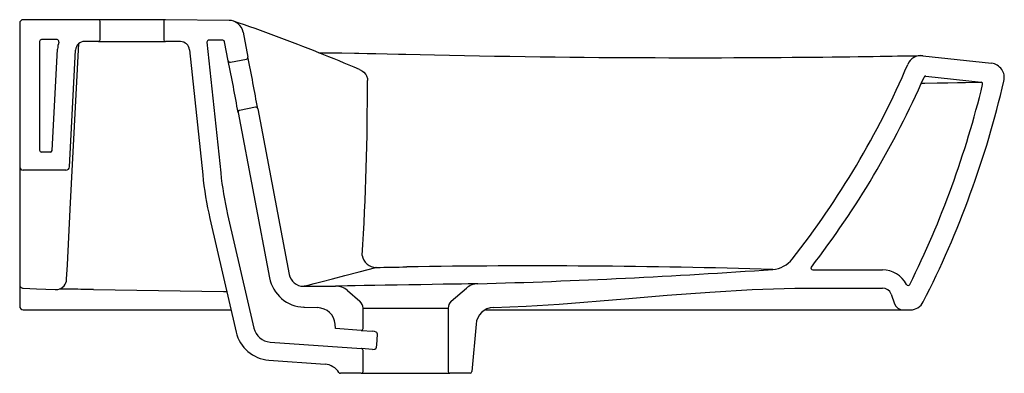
# Model space of a CAD drawing. Header units: millimetres. Extents: x 5526.102 to 5526.646, y 2723.347 to 2723.542.
import ezdxf

# ---------------------------------------------------------------- set-up
doc = ezdxf.new("R2010")
doc.units = ezdxf.units.MM
doc.layers.add('SANINDUSA', color=3, linetype='Continuous')

msp = doc.modelspace()

# ---------------------------------------------------------------- linework, layer by layer
at = {"layer": 'SANINDUSA'}
for p, q in [((5526.145861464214, 2723.541895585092), (5526.104361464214, 2723.541895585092)), ((5526.146861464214, 2723.530895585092), (5526.146861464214, 2723.540895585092)), ((5526.181861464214, 2723.540849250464), (5526.181861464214, 2723.530849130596)), ((5526.217925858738, 2723.541517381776), (5526.182866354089, 2723.541849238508)), ((5526.102361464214, 2723.539895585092), (5526.102361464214, 2723.460895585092)), ((5526.225672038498, 2723.535015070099), (5526.228287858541, 2723.521282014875)), ((5526.113361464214, 2723.529895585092), (5526.113361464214, 2723.469895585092)), ((5526.123019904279, 2723.530895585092), (5526.114361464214, 2723.530895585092)), ((5526.145861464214, 2723.529895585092), (5526.138218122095, 2723.529895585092)), ((5526.191166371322, 2723.529799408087), (5526.182856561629, 2723.529849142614)), ((5526.120312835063, 2723.469843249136), (5526.123239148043, 2723.525680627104)), ((5526.129852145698, 2723.46079091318), (5526.133225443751, 2723.525157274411)), ((5526.130273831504, 2723.437466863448), (5526.135058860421, 2723.528770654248)), ((5526.196103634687, 2723.52532217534), (5526.203353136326, 2723.456347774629)), ((5526.218651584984, 2723.51842855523), (5526.227492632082, 2723.520112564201)), ((5526.600750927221, 2723.522063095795), (5526.63873644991, 2723.517843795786)), ((5526.602519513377, 2723.510810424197), (5526.632986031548, 2723.507431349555)), ((5526.232544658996, 2723.493589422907), (5526.223703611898, 2723.491905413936)), ((5526.23371410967, 2723.492794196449), (5526.251121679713, 2723.401404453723)), ((5526.222908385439, 2723.490735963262), (5526.240268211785, 2723.399596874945)), ((5526.119314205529, 2723.468895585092), (5526.114361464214, 2723.468895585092)), ((5526.102361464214, 2723.460895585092), (5526.102361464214, 2723.442965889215)), ((5526.103424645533, 2723.459128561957), (5526.102594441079, 2723.459958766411)), ((5526.127854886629, 2723.458895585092), (5526.104361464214, 2723.458895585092)), ((5526.102361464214, 2723.442965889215), (5526.102361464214, 2723.405482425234)), ((5526.128661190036, 2723.406695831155), (5526.130264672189, 2723.437292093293)), ((5526.207383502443, 2723.432263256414), (5526.221852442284, 2723.369591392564)), ((5526.217127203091, 2723.434512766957), (5526.231596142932, 2723.371840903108)), ((5526.102361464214, 2723.405482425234), (5526.102361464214, 2723.395808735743)), ((5526.128243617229, 2723.39872806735), (5526.128661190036, 2723.406695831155)), ((5526.540103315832, 2723.403895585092), (5526.578585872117, 2723.403895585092)), ((5526.102361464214, 2723.395808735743), (5526.102361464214, 2723.391289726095)), ((5526.276712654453, 2723.394973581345), (5526.276700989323, 2723.394973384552)), ((5526.340581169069, 2723.386595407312), (5526.348909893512, 2723.393835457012)), ((5526.530158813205, 2723.393895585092), (5526.578585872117, 2723.393895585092)), ((5526.102361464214, 2723.391289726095), (5526.102361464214, 2723.385869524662)), ((5526.283325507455, 2723.392520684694), (5526.290141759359, 2723.386595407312)), ((5526.583284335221, 2723.390605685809), (5526.585257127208, 2723.385185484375)), ((5526.102361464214, 2723.385869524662), (5526.102361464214, 2723.383895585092)), ((5526.259296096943, 2723.383367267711), (5526.259259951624, 2723.383349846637)), ((5526.259259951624, 2723.383349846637), (5526.266808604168, 2723.383120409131)), ((5526.291861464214, 2723.371543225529), (5526.291861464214, 2723.382821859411)), ((5526.291861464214, 2723.382821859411), (5526.338861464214, 2723.382821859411)), ((5526.338861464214, 2723.382821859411), (5526.338861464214, 2723.347895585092)), ((5526.104361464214, 2723.381895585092), (5526.219011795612, 2723.381895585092)), ((5526.359624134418, 2723.381895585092), (5526.589955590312, 2723.381895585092)), ((5526.589955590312, 2723.381895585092), (5526.593982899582, 2723.381895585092)), ((5526.276704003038, 2723.371555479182), (5526.276490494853, 2723.373995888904)), ((5526.35423716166, 2723.374049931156), (5526.351941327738, 2723.347808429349)), ((5526.29078996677, 2723.370545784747), (5526.276704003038, 2723.371555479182)), ((5526.29078996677, 2723.370545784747), (5526.297350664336, 2723.370075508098)), ((5526.240624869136, 2723.364116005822), (5526.290932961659, 2723.360509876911)), ((5526.29710680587, 2723.360067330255), (5526.290932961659, 2723.360509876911)), ((5526.291861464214, 2723.347895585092), (5526.291861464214, 2723.359512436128)), ((5526.239909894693, 2723.354141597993), (5526.270886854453, 2723.351921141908)), ((5526.290861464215, 2723.346895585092), (5526.279424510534, 2723.346895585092)), ((5526.290861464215, 2723.346895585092), (5526.339861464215, 2723.346895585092)), ((5526.35094513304, 2723.346895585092), (5526.339861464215, 2723.346895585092))]:
    msp.add_line(p, q, dxfattribs=at)
at = {"layer": 'SANINDUSA', "flags": 128}
for points in [[(5526.182866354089, 2723.541849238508), (5526.182370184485, 2723.541848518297), (5526.181417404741, 2723.541847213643), (5526.179946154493, 2723.54184539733), (5526.178079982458, 2723.541843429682), (5526.175765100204, 2723.54184149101), (5526.173195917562, 2723.541839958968), (5526.170298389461, 2723.541838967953), (5526.1673158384, 2723.541838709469), (5526.164162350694, 2723.541839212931), (5526.161103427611, 2723.541841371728), (5526.158050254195, 2723.541846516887), (5526.155259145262, 2723.541853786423), (5526.152649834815, 2723.541862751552), (5526.150441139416, 2723.541871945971), (5526.148569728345, 2723.541880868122), (5526.147192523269, 2723.541888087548), (5526.146270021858, 2723.541893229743), (5526.145861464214, 2723.541895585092)], [(5526.145861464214, 2723.529895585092), (5526.145861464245, 2723.529895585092), (5526.146270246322, 2723.529893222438), (5526.147159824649, 2723.529888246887), (5526.148570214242, 2723.529880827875), (5526.150383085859, 2723.529872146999), (5526.15265048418, 2723.529862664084), (5526.155182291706, 2723.529853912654), (5526.158051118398, 2723.529846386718), (5526.161016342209, 2723.529841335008), (5526.164163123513, 2723.529839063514), (5526.167226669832, 2723.529838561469), (5526.17029590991, 2723.529838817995), (5526.17311322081, 2723.529839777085), (5526.175759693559, 2723.529841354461), (5526.178013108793, 2723.529843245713), (5526.179938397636, 2723.529845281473), (5526.18137386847, 2723.529847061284), (5526.182360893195, 2723.529848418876), (5526.182856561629, 2723.529849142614)], [(5526.267465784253, 2723.523706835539), (5526.280094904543, 2723.523542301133), (5526.287103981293, 2723.523413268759)], [(5526.287104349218, 2723.523493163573), (5526.289504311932, 2723.523447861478), (5526.294132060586, 2723.52333529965), (5526.297913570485, 2723.523245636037), (5526.298877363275, 2723.523227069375)], [(5526.298877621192, 2723.523217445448), (5526.311480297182, 2723.522951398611), (5526.315541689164, 2723.522850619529)], [(5526.315541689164, 2723.522850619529), (5526.323479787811, 2723.522661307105), (5526.331347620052, 2723.522481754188), (5526.339610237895, 2723.522305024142), (5526.347886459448, 2723.522139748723), (5526.356185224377, 2723.521985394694), (5526.364514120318, 2723.521841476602), (5526.372880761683, 2723.521707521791), (5526.381290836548, 2723.521583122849), (5526.389660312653, 2723.521470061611), (5526.397838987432, 2723.521370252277), (5526.405955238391, 2723.521281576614), (5526.414005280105, 2723.521203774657), (5526.421985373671, 2723.521136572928), (5526.429891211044, 2723.52107968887), (5526.437717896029, 2723.521032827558), (5526.445459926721, 2723.520995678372), (5526.453111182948, 2723.520967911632), (5526.46066491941, 2723.520949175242), (5526.468113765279, 2723.520939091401), (5526.475449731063, 2723.520937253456), (5526.482661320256, 2723.520943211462), (5526.489716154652, 2723.520956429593), (5526.496599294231, 2723.520976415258), (5526.50333507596, 2723.521002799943), (5526.509915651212, 2723.521035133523), (5526.51633276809, 2723.521072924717), (5526.522577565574, 2723.521115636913), (5526.528640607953, 2723.521162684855), (5526.534511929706, 2723.521213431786), (5526.54018109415, 2723.521267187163), (5526.54563726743, 2723.521323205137), (5526.550869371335, 2723.52138068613), (5526.555875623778, 2723.521439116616), (5526.560635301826, 2723.521497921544), (5526.565159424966, 2723.521556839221), (5526.569439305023, 2723.521615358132), (5526.573466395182, 2723.52167294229), (5526.577232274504, 2723.521729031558), (5526.580728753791, 2723.521783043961), (5526.58394799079, 2723.521834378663), (5526.586882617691, 2723.521882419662), (5526.589525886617, 2723.521926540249), (5526.59187510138, 2723.521966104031), (5526.593948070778, 2723.52200107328), (5526.595706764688, 2723.522030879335), (5526.597149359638, 2723.522055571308), (5526.598275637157, 2723.522075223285), (5526.598814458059, 2723.52208632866), (5526.599164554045, 2723.522096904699), (5526.59947130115, 2723.522107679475), (5526.599671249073, 2723.522112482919), (5526.59995232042, 2723.522112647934), (5526.600283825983, 2723.522101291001), (5526.600721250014, 2723.522066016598), (5526.600782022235, 2723.52205733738)], [(5526.28982933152, 2723.514437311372), (5526.291521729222, 2723.513547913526), (5526.29227180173, 2723.512978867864), (5526.29344084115, 2723.511693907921), (5526.293836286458, 2723.511014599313), (5526.294281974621, 2723.509447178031), (5526.294300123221, 2723.508971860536), (5526.294253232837, 2723.50840335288)], [(5526.633394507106, 2723.507292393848), (5526.632601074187, 2723.507277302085), (5526.630706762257, 2723.507242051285), (5526.627937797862, 2723.507191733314), (5526.624345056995, 2723.507128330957), (5526.619931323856, 2723.507053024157), (5526.614699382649, 2723.506966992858), (5526.608719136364, 2723.506872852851), (5526.601923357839, 2723.506771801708), (5526.599856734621, 2723.50674312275)], [(5526.291386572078, 2723.411809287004), (5526.291762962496, 2723.410482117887), (5526.292351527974, 2723.409236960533), (5526.293134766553, 2723.408110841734), (5526.294089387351, 2723.407137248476), (5526.295187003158, 2723.406345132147), (5526.296394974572, 2723.405758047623), (5526.297677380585, 2723.405393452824), (5526.298996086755, 2723.405262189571)], [(5526.258994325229, 2723.394901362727), (5526.258994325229, 2723.394901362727), (5526.259637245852, 2723.39506806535), (5526.261568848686, 2723.395568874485), (5526.264803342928, 2723.396407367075), (5526.269338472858, 2723.397582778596), (5526.274936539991, 2723.399033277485), (5526.281739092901, 2723.400795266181), (5526.28976621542, 2723.402873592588), (5526.298996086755, 2723.405262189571)], [(5526.102361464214, 2723.395808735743), (5526.102397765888, 2723.395429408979), (5526.102505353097, 2723.395063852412), (5526.102680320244, 2723.394725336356), (5526.102916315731, 2723.394426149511), (5526.103204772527, 2723.394177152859), (5526.103535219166, 2723.393987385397), (5526.103895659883, 2723.393863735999), (5526.104273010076, 2723.393810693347)], [(5526.104273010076, 2723.393810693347), (5526.111643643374, 2723.393489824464), (5526.122004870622, 2723.393056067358)], [(5526.355200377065, 2723.396284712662), (5526.355025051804, 2723.396281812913), (5526.354494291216, 2723.396273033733), (5526.35273667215, 2723.396243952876), (5526.34986998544, 2723.396196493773), (5526.346134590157, 2723.396134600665), (5526.341423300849, 2723.396056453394), (5526.336130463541, 2723.395968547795), (5526.330104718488, 2723.395868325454), (5526.323850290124, 2723.395764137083), (5526.31718854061, 2723.395652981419), (5526.310677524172, 2723.395544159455), (5526.304130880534, 2723.395434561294), (5526.298289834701, 2723.395336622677), (5526.292766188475, 2723.395243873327), (5526.292405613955, 2723.395237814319), (5526.287532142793, 2723.395155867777), (5526.283336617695, 2723.395085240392), (5526.280172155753, 2723.395031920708), (5526.277946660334, 2723.39499439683), (5526.277018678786, 2723.394978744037)], [(5526.363841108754, 2723.383171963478), (5526.381994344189, 2723.38399001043), (5526.400131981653, 2723.385106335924), (5526.436390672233, 2723.387939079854), (5526.459784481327, 2723.389894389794), (5526.483191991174, 2723.391686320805), (5526.506636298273, 2723.393089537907), (5526.530122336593, 2723.393894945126)], [(5526.143020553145, 2723.393078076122), (5526.178945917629, 2723.392499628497), (5526.214874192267, 2723.392072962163), (5526.216665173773, 2723.392059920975)], [(5526.29970514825, 2723.368848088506), (5526.299691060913, 2723.368981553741), (5526.299644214, 2723.369095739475), (5526.299459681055, 2723.369321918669), (5526.299022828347, 2723.369617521), (5526.298207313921, 2723.369928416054), (5526.297350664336, 2723.370075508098)], [(5526.29970514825, 2723.368848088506), (5526.299444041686, 2723.364892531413), (5526.299186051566, 2723.360864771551)], [(5526.29710680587, 2723.360067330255), (5526.298017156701, 2723.360112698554), (5526.298636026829, 2723.360291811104), (5526.298973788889, 2723.360494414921), (5526.299093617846, 2723.360621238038), (5526.299142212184, 2723.360701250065), (5526.299182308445, 2723.360828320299), (5526.299186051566, 2723.360864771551)]]:
    msp.add_lwpolyline(points, dxfattribs=at)
msp.add_lwpolyline([(5526.217482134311, 2723.519223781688), (5526.215477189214, 2723.529749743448, 0.3564899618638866), (5526.21450764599, 2723.530562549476), (5526.210598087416, 2723.530612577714), (5526.206720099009, 2723.530657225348, 0.4486817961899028), (5526.205714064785, 2723.529552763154), (5526.21329835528, 2723.457393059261)], format="xyb", dxfattribs=at)
at = {"layer": 'SANINDUSA'}
for centre, radius, start, end in [((5526.104361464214, 2723.539895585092), 0.001999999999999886, 90, 180), ((5526.145861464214, 2723.540895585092), 0.001000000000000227, 0, 90), ((5526.182861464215, 2723.540849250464), 0.001000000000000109, 89.71982970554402, 180), ((5526.217813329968, 2723.533518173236), 0.00799999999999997, 10.78429787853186, 89.19404549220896), ((5525.908234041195, 2722.623401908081), 0.969327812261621, 68.2474472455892, 71.20985423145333), ((5526.114361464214, 2723.529895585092), 0.001, 90, 180), ((5526.123019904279, 2723.529895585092), 0.001, 341.7900752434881, 90), ((5526.138218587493, 2723.524895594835), 0.01499999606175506, 161.7900752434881, 177.0000453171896), ((5526.138218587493, 2723.524895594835), 0.004999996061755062, 89.99995252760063, 177.0000453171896), ((5526.145861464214, 2723.530895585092), 0.001000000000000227, 270, 0), ((5526.182861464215, 2723.530849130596), 0.001000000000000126, 180, 269.7191014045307), ((5526.19113102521, 2723.524799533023), 0.005000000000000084, 6.000000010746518, 89.59496003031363), ((5525.286463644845, 2723.327126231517), 0.9506297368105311, 9.910328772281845, 11.65826698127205), ((5526.218464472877, 2723.519410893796), 0.001000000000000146, 190.7842978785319, 280.784297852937), ((5526.227305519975, 2723.521094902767), 0.0009999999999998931, 280.784297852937, 10.78429787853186), ((5525.304146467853, 2723.33049438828), 0.9436298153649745, 9.903845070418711, 11.66475064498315), ((5525.908234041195, 2722.623401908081), 0.9693278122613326, 66.81636532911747, 68.2474472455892), ((5526.599910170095, 2723.514107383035), 0.008000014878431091, 83.96739199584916, 156.7260715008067), ((5526.149323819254, 2723.707917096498), 0.4824999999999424, 321.8510553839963, 336.7261166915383), ((5526.637810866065, 2723.509897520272), 0.008000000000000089, 346.8587576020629, 83.35611487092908), ((5524.929051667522, 2723.500579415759), 1.365223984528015, 356.2718611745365, 0.3283571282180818), ((5526.149314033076, 2723.707921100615), 0.4935105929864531, 322.2093128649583, 336.383847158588), ((5526.121690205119, 2723.630394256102), 0.5380000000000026, 333.0141089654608, 346.8587576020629), ((5526.602409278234, 2723.509816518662), 0.001, 83.67112926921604, 156.383847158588), ((5526.121690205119, 2723.630394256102), 0.5269999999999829, 333.5787446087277, 346.3695082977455), ((5526.632875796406, 2723.506437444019), 0.001, 346.3695082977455, 83.67112926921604), ((5526.223890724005, 2723.49092307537), 0.001000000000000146, 100.7842978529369, 190.7842978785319), ((5526.232731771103, 2723.492607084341), 0.001000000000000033, 10.78429787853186, 100.7842978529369), ((5526.114361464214, 2723.469895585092), 0.001, 180, 270), ((5526.119314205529, 2723.469895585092), 0.001, 270, 356.9999999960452), ((5526.104361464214, 2723.460895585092), 0.002000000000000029, 180, 270), ((5526.127854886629, 2723.460895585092), 0.002000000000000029, 270, 356.9999999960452), ((5526.402257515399, 2723.477253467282), 0.2000000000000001, 186.0000000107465, 193.0000000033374), ((5526.402257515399, 2723.477253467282), 0.19, 186.0000000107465, 193.0000000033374), ((5526.51696825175, 2723.419139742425), 0.01500156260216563, 274.0005891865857, 321.8504872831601), ((5526.299837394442, 2723.401973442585), 0.00339465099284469, 101.4181649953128, 104.3493372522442), ((5526.252353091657, 2726.984536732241), 3.57954193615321, 270.7493198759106, 271.0185635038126), ((5526.386671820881, 2718.984559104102), 4.421566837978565, 88.29777366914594, 90.9160299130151), ((5526.540103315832, 2723.404895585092), 0.001, 142.2093128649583, 270), ((5526.259914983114, 2723.403339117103), 0.02000000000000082, 190.7842978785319, 268.1231373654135), ((5526.258980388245, 2723.402901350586), 0.00800000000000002, 190.7842978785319, 270.0998163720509), ((5526.252361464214, 2727.202239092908), 3.807343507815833, 271.5477858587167, 274.0011333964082), ((5526.578585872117, 2723.388895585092), 0.01500000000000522, 27.73368284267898, 90), ((5526.122254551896, 2723.399068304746), 0.006017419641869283, 267.6219389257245, 319.7830713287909), ((5526.122230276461, 2723.399046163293), 0.006021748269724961, 320.0930802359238, 356.9719687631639), ((5526.252361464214, 2727.202239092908), 3.807343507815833, 270.0998163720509, 270.3662820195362), ((5526.276764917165, 2723.384973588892), 0.01000000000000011, 48.9999999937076, 90.36628201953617), ((5526.355470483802, 2723.38628836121), 0.01, 91.54778585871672, 131.0000000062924), ((5526.578585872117, 2723.388895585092), 0.005000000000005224, 20.00000000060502, 90), ((5526.592747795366, 2723.396341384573), 0.001, 207.733682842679, 333.5787446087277), ((5526.118044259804, 2722.525556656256), 0.867797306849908, 89.2657149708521, 89.60280645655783), ((5526.101461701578, 2721.048278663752), 2.345167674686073, 88.98460503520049, 89.32314404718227), ((5526.104361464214, 2723.383895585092), 0.002000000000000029, 180, 270), ((5526.266528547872, 2723.373124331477), 0.01000000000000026, 4.999999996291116, 88.39518581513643), ((5526.286861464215, 2723.382821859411), 0.005, 0, 48.9999999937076), ((5526.343861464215, 2723.382821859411), 0.005, 131.0000000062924, 180), ((5526.364199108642, 2723.373178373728), 0.01000000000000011, 92.051626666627, 175.0000000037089), ((5526.589955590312, 2723.386895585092), 0.005000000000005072, 200.000000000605, 270), ((5526.593982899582, 2723.389895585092), 0.007999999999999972, 270, 333.0141089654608), ((5526.241339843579, 2723.374090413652), 0.01000000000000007, 193.0000000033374, 265.9000000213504), ((5526.241339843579, 2723.374090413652), 0.02, 193.0000000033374, 265.9000000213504), ((5526.290861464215, 2723.371543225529), 0.001000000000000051, 265.9000000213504, 0), ((5526.290861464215, 2723.359512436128), 0.001000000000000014, 0, 85.90000002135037), ((5526.27017188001, 2723.341946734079), 0.01, 32.73843083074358, 85.90000002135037), ((5526.279424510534, 2723.347895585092), 0.0009999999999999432, 212.7384308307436, 270), ((5526.290861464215, 2723.347895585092), 0.001000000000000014, 270, 0), ((5526.339861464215, 2723.347895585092), 0.0009999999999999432, 180, 270), ((5526.35094513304, 2723.347895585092), 0.0009999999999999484, 270, 355.0000000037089)]:
    msp.add_arc(centre, radius, start, end, dxfattribs=at)

doc.saveas('drawing.dxf')
